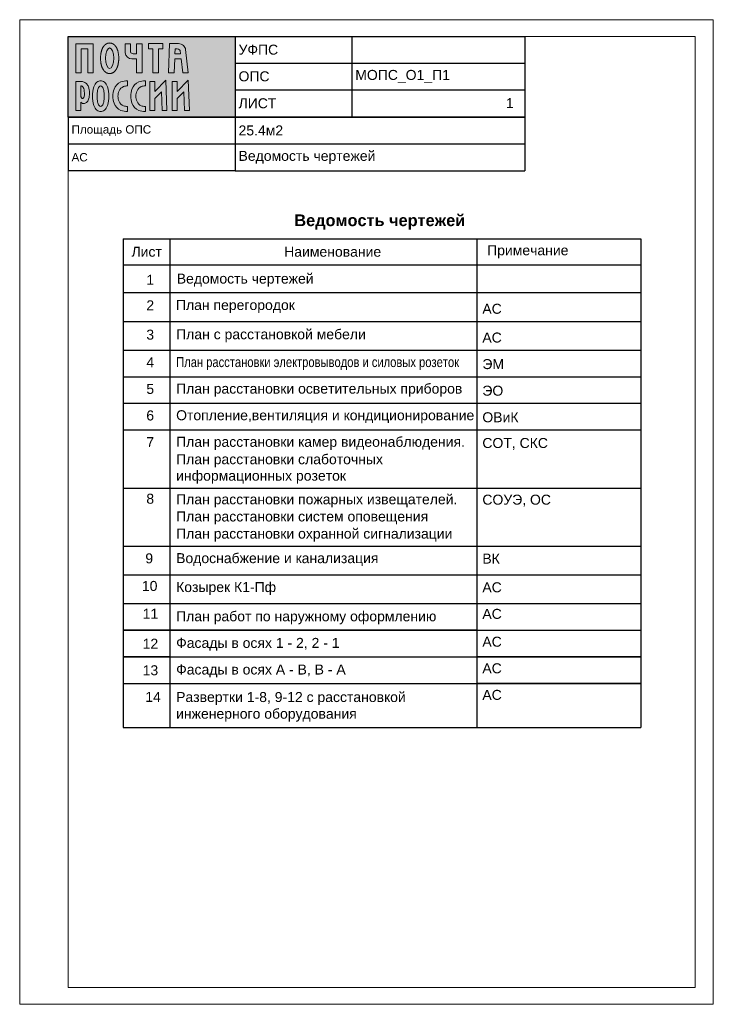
# Paper-space layout '01_Ведомость чертежей' of a CAD drawing. Header units: millimetres. Extents: x -2 to 207, y -5 to 291.
import ezdxf

# ---------------------------------------------------------------- set-up
doc = ezdxf.new("R2010")
doc.units = ezdxf.units.MM
doc.layers.get('Defpoints').update_dxf_attribs({"color": 30})
doc.layers.add('00_Оформление', color=7, linetype='Continuous')
doc.styles.add('AEP', font='arial.ttf')
doc.styles.get("Standard").update_dxf_attribs({"font": 'arial.ttf'})

# ---------------------------------------------------------------- blocks, each defined once
blk = doc.blocks.new('Логотип РОССИИ')
at = {"true_color": 0xffffff}
h = blk.add_hatch(color=7, dxfattribs=at)
h.dxf.hatch_style = 1
edge = h.paths.add_edge_path()
edge.add_spline(control_points=[(1.04, 1.74), (1.08, 1.7), (1.2, 1.6), (1.42, 1.5), (1.69, 1.48), (1.98, 1.51), (2.27, 1.7), (2.54, 2), (2.71, 2.48), (2.83, 3.01), (2.88, 3.58), (2.86, 4.17), (2.75, 4.72), (2.57, 5.19), (2.37, 5.54), (2.08, 5.82), (1.75, 6.01), (1.39, 6.11), (1.16, 6.12), (1.04, 6.12)], knot_values=[0, 0, 0, 0, 280.013258, 647.546835, 1006.12945, 1433.688498, 1883.351997, 2464.597252, 3157.759497, 4031.607782, 4816.066135, 5617.608148, 6589.292612, 7212.814858, 7773.360153, 8337.579041, 8922.756857, 9399.184301, 9930.673951, 9930.673951, 9930.673951, 9930.673951], degree=3, periodic=0)
edge.add_line((1.04, 6.12), (0, 6.12))
edge.add_line((0, 6.12), (0, 0))
edge.add_line((0, 0), (1.04, 0))
edge.add_line((1.04, 0), (1.04, 1.74))
edge = h.paths.add_edge_path(flags=16)
edge.add_spline(control_points=[(1.04, 5.2), (1.1, 5.19), (1.22, 5.19), (1.42, 5.07), (1.62, 4.8), (1.76, 4.33), (1.79, 3.78), (1.81, 3.28), (1.73, 2.93), (1.63, 2.7), (1.51, 2.58), (1.39, 2.52), (1.27, 2.57), (1.17, 2.7), (1.09, 2.89), (1.04, 3.12), (1.04, 3.29), (1.04, 3.36)], knot_values=[0, 0, 0, 0, 260.669706, 526.723962, 967.489, 1682.074348, 2623.159392, 3335.34165, 3819.243252, 4171.544208, 4404.512304, 4549.705845, 4705.045593, 4938.354364, 5227.468072, 5611.207627, 5943.791042, 5943.791042, 5943.791042, 5943.791042], degree=3, periodic=0)
edge.add_line((1.04, 3.36), (1.04, 5.2))
edge = h.paths.add_edge_path()
edge.add_spline(control_points=[(3.5, 3.03), (3.5, 2.36), (3.6, 1.3), (4.26, 0.05), (4.95, -0.19), (5.22, -0.19)], knot_values=[0, 0, 0, 0, 2896.665598, 4564.06095, 5759.766151, 5759.766151, 5759.766151, 5759.766151], degree=3, periodic=0)
edge.add_spline(control_points=[(5.22, -0.19), (5.5, -0.19), (6.18, 0.05), (6.85, 1.3), (6.94, 2.36), (6.94, 3.03)], knot_values=[0, 0, 0, 0, 1195.705201, 2863.100553, 5759.766151, 5759.766151, 5759.766151, 5759.766151], degree=3, periodic=0)
edge.add_spline(control_points=[(6.94, 3.03), (6.94, 3.71), (6.85, 4.77), (6.18, 6.01), (5.5, 6.26), (5.22, 6.26)], knot_values=[0, 0, 0, 0, 2896.665598, 4564.06095, 5759.766151, 5759.766151, 5759.766151, 5759.766151], degree=3, periodic=0)
edge.add_spline(control_points=[(5.22, 6.26), (4.95, 6.26), (4.26, 6.01), (3.6, 4.77), (3.5, 3.71), (3.5, 3.03)], knot_values=[0, 0, 0, 0, 1195.705201, 2863.100553, 5759.766151, 5759.766151, 5759.766151, 5759.766151], degree=3, periodic=0)
edge = h.paths.add_edge_path(flags=16)
edge.add_spline(control_points=[(4.49, 3.03), (4.49, 2.72), (4.5, 2.16), (4.65, 1.43), (4.96, 0.85), (5.22, 0.85)], knot_values=[0, 0, 0, 0, 1355.781218, 2331.982518, 3472.928893, 3472.928893, 3472.928893, 3472.928893], degree=3, periodic=0)
edge.add_spline(control_points=[(4.49, 3.03), (4.49, 3.35), (4.5, 3.91), (4.65, 4.64), (4.96, 5.22), (5.22, 5.22)], knot_values=[0, 0, 0, 0, 1355.781218, 2331.982518, 3472.928893, 3472.928893, 3472.928893, 3472.928893], degree=3, periodic=0)
edge.add_spline(control_points=[(5.22, 5.22), (5.49, 5.22), (5.8, 4.64), (5.94, 3.91), (5.96, 3.35), (5.96, 3.03)], knot_values=[0, 0, 0, 0, 1140.946375, 2117.147674, 3472.928893, 3472.928893, 3472.928893, 3472.928893], degree=3, periodic=0)
edge.add_spline(control_points=[(5.96, 3.03), (5.96, 2.72), (5.94, 2.16), (5.8, 1.43), (5.49, 0.85), (5.22, 0.85)], knot_values=[0, 0, 0, 0, 1355.781218, 2331.982518, 3472.928893, 3472.928893, 3472.928893, 3472.928893], degree=3, periodic=0)
edge = h.paths.add_edge_path()
edge.add_spline(control_points=[(7.8, 3.03), (7.8, 2.53), (7.91, 1.32), (9.17, -0.1), (10.38, -0.19), (10.85, -0.19)], knot_values=[0, 0, 0, 0, 2172.74382, 5162.414848, 7200.378944, 7200.378944, 7200.378944, 7200.378944], degree=3, periodic=0)
edge.add_line((10.85, -0.19), (10.85, 0.88))
edge.add_spline(control_points=[(10.85, 0.88), (10.57, 0.88), (9.84, 0.96), (8.99, 1.82), (8.87, 2.65), (8.87, 3.03)], knot_values=[0, 0, 0, 0, 1243.569788, 3044.57344, 4717.111772, 4717.111772, 4717.111772, 4717.111772], degree=3, periodic=0)
edge.add_spline(control_points=[(8.87, 3.03), (8.87, 3.42), (8.99, 4.25), (9.84, 5.11), (10.57, 5.19), (10.85, 5.19)], knot_values=[0, 0, 0, 0, 1672.538331, 3473.541984, 4717.111772, 4717.111772, 4717.111772, 4717.111772], degree=3, periodic=0)
edge.add_line((10.85, 5.19), (10.85, 6.26))
edge.add_spline(control_points=[(10.85, 6.26), (10.38, 6.26), (9.17, 6.17), (7.91, 4.75), (7.8, 3.54), (7.8, 3.03)], knot_values=[0, 0, 0, 0, 2037.964096, 5027.635125, 7200.378944, 7200.378944, 7200.378944, 7200.378944], degree=3, periodic=0)
edge = h.paths.add_edge_path()
edge.add_spline(control_points=[(11.58, 3.03), (11.58, 2.53), (11.69, 1.32), (12.95, -0.1), (14.16, -0.19), (14.63, -0.19)], knot_values=[0, 0, 0, 0, 2172.74382, 5162.414848, 7200.378944, 7200.378944, 7200.378944, 7200.378944], degree=3, periodic=0)
edge.add_line((14.63, -0.19), (14.63, 0.88))
edge.add_spline(control_points=[(14.63, 0.88), (14.34, 0.88), (13.62, 0.96), (12.76, 1.82), (12.65, 2.65), (12.65, 3.03)], knot_values=[0, 0, 0, 0, 1243.569788, 3044.57344, 4717.111772, 4717.111772, 4717.111772, 4717.111772], degree=3, periodic=0)
edge.add_spline(control_points=[(12.65, 3.03), (12.65, 3.42), (12.76, 4.25), (13.62, 5.11), (14.34, 5.19), (14.63, 5.19)], knot_values=[0, 0, 0, 0, 1672.538331, 3473.541984, 4717.111772, 4717.111772, 4717.111772, 4717.111772], degree=3, periodic=0)
edge.add_line((14.63, 5.19), (14.63, 6.26))
edge.add_spline(control_points=[(14.63, 6.26), (14.16, 6.26), (12.95, 6.17), (11.69, 4.75), (11.58, 3.54), (11.58, 3.03)], knot_values=[0, 0, 0, 0, 2037.964096, 5027.635125, 7200.378944, 7200.378944, 7200.378944, 7200.378944], degree=3, periodic=0)
h.paths.add_polyline_path([(15.58, 6.12), (15.58, 0), (16.63, 0), (16.63, 2.56), (18, 3.96), (18.14, 0), (19.18, 0), (18.95, 6.42), (16.63, 4.04), (16.63, 6.12)])
h.paths.add_polyline_path([(20.31, 0), (21.35, 0), (21.35, 2.56), (22.72, 3.96), (22.86, 0), (23.9, 0), (23.67, 6.42), (21.35, 4.04), (21.35, 6.12), (20.31, 6.12)])
at = {"layer": 'Defpoints', "lineweight": 0}
for points in [[(10.85, 5.19), (10.85, 6.26)], [(14.63, 5.19), (14.63, 6.26)], [(1.04, 6.12), (0, 6.12)], [(0, 6.12), (0, 0)], [(1.04, 5.2), (1.04, 3.36)], [(0, 0), (1.04, 0)], [(1.04, 0), (1.04, 1.74)], [(10.85, -0.19), (10.85, 0.88)], [(14.63, -0.19), (14.63, 0.88)]]:
    blk.add_lwpolyline(points, dxfattribs=at)
for points in [[(15.58, 6.12), (15.58, 0), (16.63, 0), (16.63, 2.56), (18, 3.96), (18.14, 0), (19.18, 0), (18.95, 6.42), (16.63, 4.04), (16.63, 6.12), (15.58, 6.12)], [(20.31, 6.12), (20.31, 0), (21.35, 0), (21.35, 2.56), (22.72, 3.96), (22.86, 0), (23.9, 0), (23.67, 6.42), (21.35, 4.04), (21.35, 6.12), (20.31, 6.12)]]:
    blk.add_lwpolyline(points, close=True, dxfattribs=at)
for points, knots in [([(5.22, 6.26), (4.95, 6.26), (4.26, 6.01), (3.6, 4.77), (3.5, 3.71), (3.5, 3.03)], [0, 0, 0, 0, 1195.705201, 2863.100553, 5759.766151, 5759.766151, 5759.766151, 5759.766151]), ([(6.94, 3.03), (6.94, 3.71), (6.85, 4.77), (6.18, 6.01), (5.5, 6.26), (5.22, 6.26)], [0, 0, 0, 0, 2896.665598, 4564.06095, 5759.766151, 5759.766151, 5759.766151, 5759.766151]), ([(10.85, 6.26), (10.38, 6.26), (9.17, 6.17), (7.91, 4.75), (7.8, 3.54), (7.8, 3.03)], [0, 0, 0, 0, 2037.964096, 5027.635125, 7200.378944, 7200.378944, 7200.378944, 7200.378944]), ([(14.63, 6.26), (14.16, 6.26), (12.95, 6.17), (11.69, 4.75), (11.58, 3.54), (11.58, 3.03)], [0, 0, 0, 0, 2037.964096, 5027.635125, 7200.378944, 7200.378944, 7200.378944, 7200.378944]), ([(1.04, 1.74), (1.08, 1.7), (1.2, 1.6), (1.42, 1.5), (1.69, 1.48), (1.98, 1.51), (2.27, 1.7), (2.54, 2), (2.71, 2.48), (2.83, 3.01), (2.88, 3.58), (2.86, 4.17), (2.75, 4.72), (2.57, 5.19), (2.37, 5.54), (2.08, 5.82), (1.75, 6.01), (1.39, 6.11), (1.16, 6.12), (1.04, 6.12)], [0, 0, 0, 0, 280.013258, 647.546835, 1006.12945, 1433.688498, 1883.351997, 2464.597252, 3157.759497, 4031.607782, 4816.066135, 5617.608148, 6589.292612, 7212.814858, 7773.360153, 8337.579041, 8922.756857, 9399.184301, 9930.673951, 9930.673951, 9930.673951, 9930.673951]), ([(1.04, 3.36), (1.04, 3.29), (1.04, 3.12), (1.09, 2.89), (1.17, 2.7), (1.27, 2.57), (1.39, 2.52), (1.51, 2.58), (1.63, 2.7), (1.73, 2.93), (1.81, 3.28), (1.79, 3.78), (1.76, 4.33), (1.62, 4.8), (1.42, 5.07), (1.22, 5.19), (1.1, 5.19), (1.04, 5.2)], [0, 0, 0, 0, 332.583415, 716.32297, 1005.436678, 1238.745449, 1394.085197, 1539.278738, 1772.246834, 2124.54779, 2608.449392, 3320.63165, 4261.716694, 4976.302042, 5417.06708, 5683.121336, 5943.791042, 5943.791042, 5943.791042, 5943.791042]), ([(4.49, 3.03), (4.49, 3.35), (4.5, 3.91), (4.65, 4.64), (4.96, 5.22), (5.22, 5.22)], [0, 0, 0, 0, 1355.781218, 2331.982518, 3472.928893, 3472.928893, 3472.928893, 3472.928893]), ([(5.22, 5.22), (5.49, 5.22), (5.8, 4.64), (5.94, 3.91), (5.96, 3.35), (5.96, 3.03)], [0, 0, 0, 0, 1140.946375, 2117.147674, 3472.928893, 3472.928893, 3472.928893, 3472.928893]), ([(8.87, 3.03), (8.87, 3.42), (8.99, 4.25), (9.84, 5.11), (10.57, 5.19), (10.85, 5.19)], [0, 0, 0, 0, 1672.538331, 3473.541984, 4717.111772, 4717.111772, 4717.111772, 4717.111772]), ([(12.65, 3.03), (12.65, 3.42), (12.76, 4.25), (13.62, 5.11), (14.34, 5.19), (14.63, 5.19)], [0, 0, 0, 0, 1672.538331, 3473.541984, 4717.111772, 4717.111772, 4717.111772, 4717.111772]), ([(3.5, 3.03), (3.5, 2.36), (3.6, 1.3), (4.26, 0.05), (4.95, -0.19), (5.22, -0.19)], [0, 0, 0, 0, 2896.665598, 4564.06095, 5759.766151, 5759.766151, 5759.766151, 5759.766151]), ([(5.22, 0.85), (4.96, 0.85), (4.65, 1.43), (4.5, 2.16), (4.49, 2.72), (4.49, 3.03)], [0, 0, 0, 0, 1140.946375, 2117.147674, 3472.928893, 3472.928893, 3472.928893, 3472.928893]), ([(5.22, -0.19), (5.5, -0.19), (6.18, 0.05), (6.85, 1.3), (6.94, 2.36), (6.94, 3.03)], [0, 0, 0, 0, 1195.705201, 2863.100553, 5759.766151, 5759.766151, 5759.766151, 5759.766151]), ([(5.96, 3.03), (5.96, 2.72), (5.94, 2.16), (5.8, 1.43), (5.49, 0.85), (5.22, 0.85)], [0, 0, 0, 0, 1355.781218, 2331.982518, 3472.928893, 3472.928893, 3472.928893, 3472.928893]), ([(7.8, 3.03), (7.8, 2.53), (7.91, 1.32), (9.17, -0.1), (10.38, -0.19), (10.85, -0.19)], [0, 0, 0, 0, 2172.74382, 5162.414848, 7200.378944, 7200.378944, 7200.378944, 7200.378944]), ([(10.85, 0.88), (10.57, 0.88), (9.84, 0.96), (8.99, 1.82), (8.87, 2.65), (8.87, 3.03)], [0, 0, 0, 0, 1243.569788, 3044.57344, 4717.111772, 4717.111772, 4717.111772, 4717.111772]), ([(11.58, 3.03), (11.58, 2.53), (11.69, 1.32), (12.95, -0.1), (14.16, -0.19), (14.63, -0.19)], [0, 0, 0, 0, 2172.74382, 5162.414848, 7200.378944, 7200.378944, 7200.378944, 7200.378944]), ([(14.63, 0.88), (14.34, 0.88), (13.62, 0.96), (12.76, 1.82), (12.65, 2.65), (12.65, 3.03)], [0, 0, 0, 0, 1243.569788, 3044.57344, 4717.111772, 4717.111772, 4717.111772, 4717.111772])]:
    blk.add_open_spline(points, degree=3, knots=knots, dxfattribs=at)
blk = doc.blocks.new('Логотип ПОЧТА')
at = {"true_color": 0xffffff}
h = blk.add_hatch(color=7, dxfattribs=at)
h.dxf.hatch_style = 1
h.paths.add_polyline_path([(3.62, 6.16), (0, 6.16), (0, 0), (1.11, 0), (1.11, 5.09), (2.51, 5.09), (2.51, 0), (3.62, 0)])
edge = h.paths.add_edge_path()
edge.add_spline(control_points=[(7.11, 6.31), (7.08, 6.31), (7.05, 6.3), (7, 6.3), (6.97, 6.3), (6.91, 6.29), (6.88, 6.29), (6.82, 6.28), (6.8, 6.27), (6.74, 6.26), (6.71, 6.25), (6.66, 6.23), (6.63, 6.22), (6.58, 6.2), (6.56, 6.19), (6.51, 6.17), (6.48, 6.16), (6.44, 6.13), (6.41, 6.12), (6.37, 6.1), (6.35, 6.08), (6.31, 6.06), (6.29, 6.04), (6.25, 6.01), (6.23, 6), (6.19, 5.97), (6.17, 5.95), (6.14, 5.92), (6.12, 5.91), (6.08, 5.87), (6.05, 5.85), (6.01, 5.8), (5.99, 5.78), (5.95, 5.74), (5.93, 5.71), (5.89, 5.67), (5.87, 5.64), (5.84, 5.59), (5.82, 5.57), (5.79, 5.52), (5.77, 5.5), (5.74, 5.45), (5.73, 5.42), (5.7, 5.38), (5.68, 5.35), (5.65, 5.29), (5.63, 5.25), (5.6, 5.18), (5.58, 5.14), (5.55, 5.07), (5.53, 5.03), (5.5, 4.96), (5.49, 4.92), (5.46, 4.84), (5.45, 4.81), (5.42, 4.73), (5.41, 4.69), (5.39, 4.61), (5.38, 4.57), (5.35, 4.47), (5.34, 4.41), (5.31, 4.3), (5.3, 4.24), (5.28, 4.12), (5.27, 4.06), (5.25, 3.93), (5.24, 3.87), (5.23, 3.75), (5.22, 3.69), (5.21, 3.53), (5.2, 3.43), (5.2, 3.24), (5.19, 3.15), (5.2, 2.95), (5.2, 2.86), (5.21, 2.66), (5.22, 2.57), (5.23, 2.4), (5.24, 2.32), (5.26, 2.17), (5.27, 2.09), (5.3, 1.94), (5.32, 1.87), (5.35, 1.74), (5.36, 1.68), (5.39, 1.57), (5.4, 1.51), (5.44, 1.4), (5.46, 1.35), (5.49, 1.25), (5.51, 1.21), (5.54, 1.12), (5.56, 1.08), (5.6, 1), (5.62, 0.95), (5.66, 0.88), (5.67, 0.84), (5.71, 0.78), (5.73, 0.74), (5.77, 0.67), (5.8, 0.64), (5.84, 0.57), (5.87, 0.54), (5.91, 0.48), (5.93, 0.46), (5.98, 0.41), (6, 0.38), (6.05, 0.33), (6.07, 0.31), (6.13, 0.26), (6.15, 0.24), (6.2, 0.19), (6.23, 0.17), (6.28, 0.14), (6.3, 0.12), (6.36, 0.09), (6.38, 0.07), (6.44, 0.04), (6.47, 0.02), (6.53, 0), (6.56, -0.02), (6.62, -0.04), (6.65, -0.05), (6.7, -0.07), (6.73, -0.08), (6.79, -0.09), (6.82, -0.1), (6.87, -0.11), (6.9, -0.11), (6.96, -0.12), (7, -0.13), (7.06, -0.13), (7.09, -0.13), (7.15, -0.13), (7.18, -0.13), (7.24, -0.12), (7.27, -0.12), (7.33, -0.11), (7.36, -0.11), (7.42, -0.1), (7.45, -0.09), (7.51, -0.07), (7.53, -0.07), (7.59, -0.05), (7.62, -0.04), (7.67, -0.02), (7.69, 0), (7.74, 0.02), (7.77, 0.03), (7.82, 0.06), (7.84, 0.07), (7.89, 0.1), (7.91, 0.11), (7.95, 0.14), (7.97, 0.16), (8.01, 0.19), (8.03, 0.2), (8.07, 0.23), (8.09, 0.25), (8.12, 0.28), (8.14, 0.3), (8.17, 0.33), (8.19, 0.35), (8.23, 0.39), (8.25, 0.41), (8.29, 0.46), (8.32, 0.49), (8.35, 0.54), (8.37, 0.56), (8.41, 0.61), (8.43, 0.64), (8.46, 0.69), (8.48, 0.72), (8.51, 0.77), (8.52, 0.79), (8.55, 0.85), (8.57, 0.87), (8.59, 0.93), (8.61, 0.96), (8.64, 1.02), (8.66, 1.06), (8.69, 1.14), (8.71, 1.18), (8.74, 1.26), (8.75, 1.3), (8.78, 1.38), (8.79, 1.43), (8.82, 1.51), (8.83, 1.55), (8.85, 1.64), (8.87, 1.68), (8.89, 1.77), (8.9, 1.81), (8.92, 1.92), (8.93, 1.98), (8.95, 2.12), (8.96, 2.18), (8.98, 2.31), (8.99, 2.38), (9, 2.52), (9.01, 2.58), (9.02, 2.72), (9.02, 2.79), (9.03, 3), (9.03, 3.14), (9.02, 3.37), (9.02, 3.46), (9.01, 3.65), (9, 3.74), (8.98, 3.91), (8.97, 3.98), (8.94, 4.12), (8.93, 4.19), (8.9, 4.34), (8.89, 4.4), (8.86, 4.53), (8.84, 4.58), (8.81, 4.69), (8.8, 4.74), (8.76, 4.85), (8.74, 4.9), (8.71, 4.99), (8.69, 5.03), (8.66, 5.12), (8.64, 5.16), (8.6, 5.24), (8.58, 5.28), (8.54, 5.36), (8.51, 5.4), (8.47, 5.47), (8.45, 5.5), (8.41, 5.56), (8.39, 5.59), (8.35, 5.65), (8.32, 5.68), (8.28, 5.74), (8.25, 5.77), (8.2, 5.82), (8.18, 5.84), (8.13, 5.89), (8.11, 5.91), (8.06, 5.95), (8.03, 5.97), (7.98, 6.01), (7.95, 6.03), (7.9, 6.07), (7.87, 6.09), (7.82, 6.12), (7.79, 6.13), (7.74, 6.16), (7.71, 6.17), (7.66, 6.2), (7.63, 6.21), (7.57, 6.23), (7.53, 6.24), (7.47, 6.26), (7.44, 6.27), (7.37, 6.28), (7.34, 6.29), (7.27, 6.3), (7.24, 6.3), (7.17, 6.3), (7.14, 6.31), (7.11, 6.31)], knot_values=[0, 0, 0, 0, 0.025247, 0.025247, 0.050494, 0.050494, 0.07574, 0.07574, 0.100987, 0.100987, 0.126234, 0.126234, 0.151481, 0.151481, 0.176727, 0.176727, 0.201974, 0.201974, 0.227221, 0.227221, 0.252468, 0.252468, 0.277715, 0.277715, 0.302961, 0.302961, 0.328208, 0.328208, 0.353455, 0.353455, 0.389167, 0.389167, 0.42488, 0.42488, 0.460593, 0.460593, 0.496305, 0.496305, 0.532018, 0.532018, 0.56773, 0.56773, 0.603443, 0.603443, 0.639155, 0.639155, 0.690174, 0.690174, 0.741194, 0.741194, 0.792213, 0.792213, 0.843232, 0.843232, 0.894251, 0.894251, 0.94527, 0.94527, 0.996289, 0.996289, 1.069483, 1.069483, 1.142678, 1.142678, 1.215873, 1.215873, 1.289068, 1.289068, 1.362262, 1.362262, 1.474075, 1.474075, 1.585887, 1.585887, 1.697699, 1.697699, 1.809511, 1.809511, 1.900794, 1.900794, 1.992076, 1.992076, 2.083359, 2.083359, 2.154435, 2.154435, 2.225512, 2.225512, 2.296589, 2.296589, 2.355204, 2.355204, 2.41382, 2.41382, 2.472436, 2.472436, 2.521678, 2.521678, 2.570921, 2.570921, 2.620163, 2.620163, 2.669405, 2.669405, 2.70876, 2.70876, 2.748116, 2.748116, 2.787471, 2.787471, 2.826826, 2.826826, 2.858424, 2.858424, 2.890023, 2.890023, 2.921621, 2.921621, 2.953219, 2.953219, 2.984818, 2.984818, 3.011198, 3.011198, 3.037579, 3.037579, 3.06396, 3.06396, 3.09034, 3.09034, 3.116721, 3.116721, 3.143101, 3.143101, 3.169482, 3.169482, 3.195862, 3.195862, 3.222243, 3.222243, 3.248624, 3.248624, 3.275004, 3.275004, 3.301385, 3.301385, 3.327765, 3.327765, 3.354146, 3.354146, 3.380527, 3.380527, 3.406907, 3.406907, 3.433288, 3.433288, 3.459668, 3.459668, 3.486049, 3.486049, 3.512429, 3.512429, 3.53881, 3.53881, 3.576879, 3.576879, 3.614948, 3.614948, 3.653016, 3.653016, 3.691085, 3.691085, 3.729154, 3.729154, 3.767223, 3.767223, 3.805292, 3.805292, 3.84336, 3.84336, 3.897927, 3.897927, 3.952493, 3.952493, 4.007059, 4.007059, 4.061626, 4.061626, 4.116192, 4.116192, 4.170759, 4.170759, 4.225325, 4.225325, 4.304922, 4.304922, 4.384519, 4.384519, 4.464116, 4.464116, 4.543713, 4.543713, 4.62331, 4.62331, 4.784815, 4.784815, 4.894186, 4.894186, 5.003558, 5.003558, 5.090181, 5.090181, 5.176805, 5.176805, 5.263428, 5.263428, 5.332175, 5.332175, 5.400922, 5.400922, 5.469669, 5.469669, 5.526543, 5.526543, 5.583417, 5.583417, 5.640291, 5.640291, 5.697165, 5.697165, 5.742144, 5.742144, 5.787123, 5.787123, 5.832102, 5.832102, 5.877081, 5.877081, 5.913117, 5.913117, 5.949153, 5.949153, 5.985189, 5.985189, 6.021225, 6.021225, 6.050606, 6.050606, 6.079987, 6.079987, 6.109368, 6.109368, 6.138749, 6.138749, 6.16813, 6.16813, 6.197512, 6.197512, 6.226893, 6.226893, 6.256274, 6.256274, 6.283185, 6.283185, 6.283185, 6.283185], degree=3, periodic=0)
edge = h.paths.add_edge_path(flags=16)
edge.add_ellipse((7.11, 3.09), major_axis=(0, 2.17), ratio=0.400376, start_angle=0, end_angle=360)
edge = h.paths.add_edge_path()
edge.add_spline(control_points=[(10.38, 4.21), (10.38, 3.58), (11.17, 2.95), (11.8, 2.95)], knot_values=[0, 0, 0, 0, 2723.022302, 2723.022302, 2723.022302, 2723.022302], degree=3, periodic=0)
edge.add_line((11.8, 2.95), (12.79, 2.95))
edge.add_line((12.79, 2.95), (12.79, 0))
edge.add_line((12.79, 0), (13.94, 0))
edge.add_line((13.94, 0), (13.94, 6.16))
edge.add_line((13.94, 6.16), (12.79, 6.16))
edge.add_line((12.79, 6.16), (12.79, 4.03))
edge.add_line((12.79, 4.03), (11.76, 4.03))
edge.add_spline(control_points=[(12.04, 4.03), (11.82, 4.03), (11.49, 4.2), (11.49, 4.43)], knot_values=[0, 0, 0, 0, 982.920881, 982.920881, 982.920881, 982.920881], degree=3, periodic=0)
edge.add_line((11.49, 4.43), (11.49, 6.16))
edge.add_line((11.49, 6.16), (10.38, 6.16))
edge.add_line((10.38, 6.16), (10.38, 4.21))
h.paths.add_polyline_path([(16.22, 0), (17.37, 0), (17.37, 5.1), (18.31, 5.1), (18.31, 6.17), (15.28, 6.17), (15.28, 5.1), (16.22, 5.1)])
edge = h.paths.add_edge_path()
edge.add_line((20.81, 3), (22.15, 3))
edge.add_line((22.15, 3), (22.5, -0.01))
edge.add_line((22.5, -0.01), (23.67, -0.01))
edge.add_line((23.67, -0.01), (23.1, 4.93))
edge.add_spline(control_points=[(23.1, 4.93), (23.07, 5.24), (22.72, 5.92), (21.99, 6.17), (21.61, 6.17)], knot_values=[0, 0, 0, 0, 1351.591038, 3001.244562, 3001.244562, 3001.244562, 3001.244562], degree=3, periodic=0)
edge.add_line((21.61, 6.17), (19.74, 6.17))
edge.add_line((19.74, 6.17), (19.54, 0))
edge.add_line((19.54, 0), (20.71, 0))
edge.add_line((20.71, 0), (20.81, 3))
edge = h.paths.add_edge_path(flags=16)
edge.add_line((20.84, 4.04), (20.88, 5.1))
edge.add_line((20.88, 5.1), (21.69, 5.1))
edge.add_spline(control_points=[(21.33, 5.1), (21.51, 5.1), (22.02, 4.88), (22, 4.33), (22.03, 4.04)], knot_values=[0, 0, 0, 0, 791.759475, 2023.85491, 2023.85491, 2023.85491, 2023.85491], degree=3, periodic=0)
edge.add_line((22.03, 4.04), (20.84, 4.04))
at = {"layer": 'Defpoints', "lineweight": 0}
for points in [[(3.62, 6.16), (0, 6.16), (0, 0), (1.11, 0), (1.11, 5.09), (2.51, 5.09), (2.51, 0), (3.62, 0), (3.62, 6.16)], [(18.31, 6.17), (15.28, 6.17), (15.28, 5.1), (16.22, 5.1), (16.22, 0), (17.37, 0), (17.37, 5.1), (18.31, 5.1), (18.31, 6.17)]]:
    blk.add_lwpolyline(points, close=True, dxfattribs=at)
for points in [[(11.49, 6.16), (10.38, 6.16)], [(10.38, 6.16), (10.38, 4.21)], [(11.49, 4.43), (11.49, 6.16)], [(13.94, 6.16), (12.79, 6.16)], [(12.79, 6.16), (12.79, 4.03)], [(13.94, 0), (13.94, 6.16)], [(19.74, 6.17), (19.54, 0)], [(21.61, 6.17), (19.74, 6.17)], [(20.84, 4.04), (20.88, 5.1)], [(20.88, 5.1), (21.33, 5.1)], [(23.67, -0.01), (23.1, 4.93)], [(11.8, 2.95), (12.79, 2.95)], [(12.79, 4.03), (12.04, 4.03)], [(12.79, 2.95), (12.79, 0)], [(20.71, 0), (20.81, 3)], [(20.81, 3), (22.15, 3)], [(22.03, 4.04), (20.84, 4.04)], [(22.15, 3), (22.5, -0.01)], [(12.79, 0), (13.94, 0)], [(19.54, 0), (20.71, 0)], [(22.5, -0.01), (23.67, -0.01)]]:
    blk.add_lwpolyline(points, dxfattribs=at)
blk.add_ellipse((7.11, 3.09), major_axis=(0, 2.17), ratio=0.400376, dxfattribs=at)
for points, knots in [([(7.11, 6.31), (7.08, 6.31), (7.05, 6.3), (7, 6.3), (6.97, 6.3), (6.91, 6.29), (6.88, 6.29), (6.82, 6.28), (6.8, 6.27), (6.74, 6.26), (6.71, 6.25), (6.66, 6.23), (6.63, 6.22), (6.58, 6.2), (6.56, 6.19), (6.51, 6.17), (6.48, 6.16), (6.44, 6.13), (6.41, 6.12), (6.37, 6.1), (6.35, 6.08), (6.31, 6.06), (6.29, 6.04), (6.25, 6.01), (6.23, 6), (6.19, 5.97), (6.17, 5.95), (6.14, 5.92), (6.12, 5.91), (6.08, 5.87), (6.05, 5.85), (6.01, 5.8), (5.99, 5.78), (5.95, 5.74), (5.93, 5.71), (5.89, 5.67), (5.87, 5.64), (5.84, 5.59), (5.82, 5.57), (5.79, 5.52), (5.77, 5.5), (5.74, 5.45), (5.73, 5.42), (5.7, 5.38), (5.68, 5.35), (5.65, 5.29), (5.63, 5.25), (5.6, 5.18), (5.58, 5.14), (5.55, 5.07), (5.53, 5.03), (5.5, 4.96), (5.49, 4.92), (5.46, 4.84), (5.45, 4.81), (5.42, 4.73), (5.41, 4.69), (5.39, 4.61), (5.38, 4.57), (5.35, 4.47), (5.34, 4.41), (5.31, 4.3), (5.3, 4.24), (5.28, 4.12), (5.27, 4.06), (5.25, 3.93), (5.24, 3.87), (5.23, 3.75), (5.22, 3.69), (5.21, 3.53), (5.2, 3.43), (5.2, 3.24), (5.19, 3.15), (5.2, 2.95), (5.2, 2.86), (5.21, 2.66), (5.22, 2.57), (5.23, 2.4), (5.24, 2.32), (5.26, 2.17), (5.27, 2.09), (5.3, 1.94), (5.32, 1.87), (5.35, 1.74), (5.36, 1.68), (5.39, 1.57), (5.4, 1.51), (5.44, 1.4), (5.46, 1.35), (5.49, 1.25), (5.51, 1.21), (5.54, 1.12), (5.56, 1.08), (5.6, 1), (5.62, 0.95), (5.66, 0.88), (5.67, 0.84), (5.71, 0.78), (5.73, 0.74), (5.77, 0.67), (5.8, 0.64), (5.84, 0.57), (5.87, 0.54), (5.91, 0.48), (5.93, 0.46), (5.98, 0.41), (6, 0.38), (6.05, 0.33), (6.07, 0.31), (6.13, 0.26), (6.15, 0.24), (6.2, 0.19), (6.23, 0.17), (6.28, 0.14), (6.3, 0.12), (6.36, 0.09), (6.38, 0.07), (6.44, 0.04), (6.47, 0.02), (6.53, 0), (6.56, -0.02), (6.62, -0.04), (6.65, -0.05), (6.7, -0.07), (6.73, -0.08), (6.79, -0.09), (6.82, -0.1), (6.87, -0.11), (6.9, -0.11), (6.96, -0.12), (7, -0.13), (7.06, -0.13), (7.09, -0.13), (7.15, -0.13), (7.18, -0.13), (7.24, -0.12), (7.27, -0.12), (7.33, -0.11), (7.36, -0.11), (7.42, -0.1), (7.45, -0.09), (7.51, -0.07), (7.53, -0.07), (7.59, -0.05), (7.62, -0.04), (7.67, -0.02), (7.69, 0), (7.74, 0.02), (7.77, 0.03), (7.82, 0.06), (7.84, 0.07), (7.89, 0.1), (7.91, 0.11), (7.95, 0.14), (7.97, 0.16), (8.01, 0.19), (8.03, 0.2), (8.07, 0.23), (8.09, 0.25), (8.12, 0.28), (8.14, 0.3), (8.17, 0.33), (8.19, 0.35), (8.23, 0.39), (8.25, 0.41), (8.29, 0.46), (8.32, 0.49), (8.35, 0.54), (8.37, 0.56), (8.41, 0.61), (8.43, 0.64), (8.46, 0.69), (8.48, 0.72), (8.51, 0.77), (8.52, 0.79), (8.55, 0.85), (8.57, 0.87), (8.59, 0.93), (8.61, 0.96), (8.64, 1.02), (8.66, 1.06), (8.69, 1.14), (8.71, 1.18), (8.74, 1.26), (8.75, 1.3), (8.78, 1.38), (8.79, 1.43), (8.82, 1.51), (8.83, 1.55), (8.85, 1.64), (8.87, 1.68), (8.89, 1.77), (8.9, 1.81), (8.92, 1.92), (8.93, 1.98), (8.95, 2.12), (8.96, 2.18), (8.98, 2.31), (8.99, 2.38), (9, 2.52), (9.01, 2.58), (9.02, 2.72), (9.02, 2.79), (9.03, 3), (9.03, 3.14), (9.02, 3.37), (9.02, 3.46), (9.01, 3.65), (9, 3.74), (8.98, 3.91), (8.97, 3.98), (8.94, 4.12), (8.93, 4.19), (8.9, 4.34), (8.89, 4.4), (8.86, 4.53), (8.84, 4.58), (8.81, 4.69), (8.8, 4.74), (8.76, 4.85), (8.74, 4.9), (8.71, 4.99), (8.69, 5.03), (8.66, 5.12), (8.64, 5.16), (8.6, 5.24), (8.58, 5.28), (8.54, 5.36), (8.51, 5.4), (8.47, 5.47), (8.45, 5.5), (8.41, 5.56), (8.39, 5.59), (8.35, 5.65), (8.32, 5.68), (8.28, 5.74), (8.25, 5.77), (8.2, 5.82), (8.18, 5.84), (8.13, 5.89), (8.11, 5.91), (8.06, 5.95), (8.03, 5.97), (7.98, 6.01), (7.95, 6.03), (7.9, 6.07), (7.87, 6.09), (7.82, 6.12), (7.79, 6.13), (7.74, 6.16), (7.71, 6.17), (7.66, 6.2), (7.63, 6.21), (7.57, 6.23), (7.53, 6.24), (7.47, 6.26), (7.44, 6.27), (7.37, 6.28), (7.34, 6.29), (7.27, 6.3), (7.24, 6.3), (7.17, 6.3), (7.14, 6.31), (7.11, 6.31)], [0, 0, 0, 0, 0.025247, 0.025247, 0.050494, 0.050494, 0.07574, 0.07574, 0.100987, 0.100987, 0.126234, 0.126234, 0.151481, 0.151481, 0.176727, 0.176727, 0.201974, 0.201974, 0.227221, 0.227221, 0.252468, 0.252468, 0.277715, 0.277715, 0.302961, 0.302961, 0.328208, 0.328208, 0.353455, 0.353455, 0.389167, 0.389167, 0.42488, 0.42488, 0.460593, 0.460593, 0.496305, 0.496305, 0.532018, 0.532018, 0.56773, 0.56773, 0.603443, 0.603443, 0.639155, 0.639155, 0.690174, 0.690174, 0.741194, 0.741194, 0.792213, 0.792213, 0.843232, 0.843232, 0.894251, 0.894251, 0.94527, 0.94527, 0.996289, 0.996289, 1.069483, 1.069483, 1.142678, 1.142678, 1.215873, 1.215873, 1.289068, 1.289068, 1.362262, 1.362262, 1.474075, 1.474075, 1.585887, 1.585887, 1.697699, 1.697699, 1.809511, 1.809511, 1.900794, 1.900794, 1.992076, 1.992076, 2.083359, 2.083359, 2.154435, 2.154435, 2.225512, 2.225512, 2.296589, 2.296589, 2.355204, 2.355204, 2.41382, 2.41382, 2.472436, 2.472436, 2.521678, 2.521678, 2.570921, 2.570921, 2.620163, 2.620163, 2.669405, 2.669405, 2.70876, 2.70876, 2.748116, 2.748116, 2.787471, 2.787471, 2.826826, 2.826826, 2.858424, 2.858424, 2.890023, 2.890023, 2.921621, 2.921621, 2.953219, 2.953219, 2.984818, 2.984818, 3.011198, 3.011198, 3.037579, 3.037579, 3.06396, 3.06396, 3.09034, 3.09034, 3.116721, 3.116721, 3.143101, 3.143101, 3.169482, 3.169482, 3.195862, 3.195862, 3.222243, 3.222243, 3.248624, 3.248624, 3.275004, 3.275004, 3.301385, 3.301385, 3.327765, 3.327765, 3.354146, 3.354146, 3.380527, 3.380527, 3.406907, 3.406907, 3.433288, 3.433288, 3.459668, 3.459668, 3.486049, 3.486049, 3.512429, 3.512429, 3.53881, 3.53881, 3.576879, 3.576879, 3.614948, 3.614948, 3.653016, 3.653016, 3.691085, 3.691085, 3.729154, 3.729154, 3.767223, 3.767223, 3.805292, 3.805292, 3.84336, 3.84336, 3.897927, 3.897927, 3.952493, 3.952493, 4.007059, 4.007059, 4.061626, 4.061626, 4.116192, 4.116192, 4.170759, 4.170759, 4.225325, 4.225325, 4.304922, 4.304922, 4.384519, 4.384519, 4.464116, 4.464116, 4.543713, 4.543713, 4.62331, 4.62331, 4.784815, 4.784815, 4.894186, 4.894186, 5.003558, 5.003558, 5.090181, 5.090181, 5.176805, 5.176805, 5.263428, 5.263428, 5.332175, 5.332175, 5.400922, 5.400922, 5.469669, 5.469669, 5.526543, 5.526543, 5.583417, 5.583417, 5.640291, 5.640291, 5.697165, 5.697165, 5.742144, 5.742144, 5.787123, 5.787123, 5.832102, 5.832102, 5.877081, 5.877081, 5.913117, 5.913117, 5.949153, 5.949153, 5.985189, 5.985189, 6.021225, 6.021225, 6.050606, 6.050606, 6.079987, 6.079987, 6.109368, 6.109368, 6.138749, 6.138749, 6.16813, 6.16813, 6.197512, 6.197512, 6.226893, 6.226893, 6.256274, 6.256274, 6.283185, 6.283185, 6.283185, 6.283185]), ([(21.33, 5.1), (21.51, 5.1), (22.02, 4.88), (22, 4.33), (22.03, 4.04)], [0, 0, 0, 0, 791.759475, 2023.85491, 2023.85491, 2023.85491, 2023.85491]), ([(23.1, 4.93), (23.07, 5.24), (22.72, 5.92), (21.99, 6.17), (21.61, 6.17)], [0, 0, 0, 0, 1351.591038, 3001.244562, 3001.244562, 3001.244562, 3001.244562])]:
    blk.add_open_spline(points, degree=3, knots=knots, dxfattribs=at)
for points in [[(10.38, 4.21), (10.38, 3.58), (11.17, 2.95), (11.8, 2.95)], [(12.04, 4.03), (11.82, 4.03), (11.49, 4.2), (11.49, 4.43)]]:
    blk.add_open_spline(points, degree=3, dxfattribs=at)
blk = doc.blocks.new('Герб + логотип')
at = {"lineweight": 0}
h = blk.add_hatch(color=146, dxfattribs=at)
h.dxf.hatch_style = 1
h.paths.add_polyline_path([(2.93, -2.93), (36.32, -2.93), (36.32, -19.11), (2.93, -19.11)])
blk.add_lwpolyline([(2.93, -2.93), (36.32, -2.93), (36.32, -19.11), (2.93, -19.11)], close=True)
at = {"layer": 'Defpoints', "lineweight": 0}
blk.add_line((19.11, -19.11), (2.93, -19.11), dxfattribs=at)
at = {"xscale": 0.949409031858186, "yscale": 0.949409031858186, "zscale": 0.949409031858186}
for name, p in [('Логотип ПОЧТА', (4.46, -10.24)), ('Логотип РОССИИ', (4.46, -17.77))]:
    blk.add_blockref(name, p, dxfattribs=at)
blk = doc.blocks.new('*T709')
at = {"color": 0, "linetype": 'ByBlock', "lineweight": -2, "transparency": 16777216}
for p, q in [((0, 0), (50.09, 0)), ((0, 0), (0, -16)), ((50.09, 0), (50.09, -16)), ((0, -8), (50.09, -8)), ((0, -16), (50.09, -16))]:
    blk.add_line(p, q, dxfattribs=at)
at = {"color": 0, "lineweight": 13, "transparency": 16777216, "char_height": 2.5, "width": 48.0922, "attachment_point": 4, "style": 'AEP'}
for s, insert in [('Площадь ОПС ', (1, -4)), ('АС', (1, -12))]:
    blk.add_mtext(s, dxfattribs=dict(at, insert=insert))
blk = doc.blocks.new('*T552')
at = {"color": 0, "linetype": 'ByBlock', "lineweight": -2, "transparency": 16777216}
for p, q in [((0, 0), (86.83, 0)), ((0, 0), (0, -16.14)), ((86.83, 0), (86.83, -16.14)), ((0, -8.09), (86.83, -8.09)), ((0, -16.14), (86.83, -16.14))]:
    blk.add_line(p, q, dxfattribs=at)
at = {"color": 0, "lineweight": 13, "transparency": 16777216, "char_height": 3, "width": 84.83, "attachment_point": 4, "style": 'AEP'}
for s, insert in [('{\\C256;25.4м2}', (1, -4.05)), ('{\\C256;Ведомость чертежей}', (1, -12.11))]:
    blk.add_mtext(s, dxfattribs=dict(at, insert=insert))
blk = doc.blocks.new('*T708')
at = {"color": 0, "linetype": 'ByBlock', "lineweight": -2, "transparency": 16777216}
for p, q in [((0, 0), (35.01, 0)), ((0, 0), (0, -24.18)), ((35.01, 0), (35.01, -24.18)), ((0, -8), (35.01, -8)), ((0, -16), (35.01, -16)), ((0, -24.18), (35.01, -24.18))]:
    blk.add_line(p, q, dxfattribs=at)
at = {"color": 0, "lineweight": 13, "transparency": 16777216, "char_height": 3, "width": 33.0096, "attachment_point": 4, "style": 'AEP'}
for s, insert in [('УФПС', (1, -4)), ('ОПС', (1, -12)), ('ЛИСТ', (1, -20.09))]:
    blk.add_mtext(s, dxfattribs=dict(at, insert=insert))
blk = doc.blocks.new('*T694')
at = {"color": 0, "linetype": 'ByBlock', "lineweight": -2, "transparency": 16777216}
for p, q in [((0, 0), (51.82, 0)), ((0, 0), (0, -24.18)), ((51.82, 0), (51.82, -24.18)), ((0, -8), (51.82, -8)), ((0, -16), (51.82, -16)), ((0, -24.18), (51.82, -24.18))]:
    blk.add_line(p, q, dxfattribs=at)
at = {"color": 0, "lineweight": 13, "transparency": 16777216, "insert": (1, -12), "char_height": 3, "width": 49.8205, "attachment_point": 4, "style": 'AEP'}
blk.add_mtext('МОПС_О1_П1', dxfattribs=at)

psp = doc.layouts.new('01_Ведомость чертежей')

# ---------------------------------------------------------------- linework, layer by layer
for p, q in [((29.49, 224.91), (184.82, 224.91)), ((29.49, 224.91), (29.49, 78.23)), ((43.51, 224.91), (43.51, 78.23)), ((135.56, 224.91), (135.56, 78.23)), ((184.82, 224.91), (184.82, 78.23)), ((29.49, 217.08), (184.82, 217.08)), ((29.49, 217.08), (184.82, 217.08)), ((29.49, 208.73), (184.82, 208.73)), ((29.49, 208.73), (184.82, 208.73)), ((29.49, 200.1), (184.82, 200.1)), ((29.49, 191.48), (184.82, 191.48)), ((29.49, 183.5), (184.82, 183.5)), ((29.49, 175.53), (184.82, 175.53)), ((29.49, 167.55), (184.82, 167.55)), ((29.49, 150.11), (184.82, 150.11)), ((29.49, 132.67), (184.82, 132.67)), ((43.51, 132.67), (135.56, 132.67)), ((29.49, 124.05), (184.82, 124.05)), ((29.49, 115.42), (184.82, 115.42)), ((29.49, 107.45), (184.82, 107.45)), ((29.49, 99.47), (184.82, 99.47)), ((29.49, 99.47), (184.82, 99.47)), ((29.49, 91.5), (184.82, 91.5)), ((29.49, 91.5), (184.82, 91.5)), ((29.49, 91.5), (184.82, 91.5)), ((29.49, 78.23), (184.82, 78.23))]:
    psp.add_line(p, q)
at = {"lineweight": 13}
for points in [[(-1.51, 290.63), (206.53, 290.63), (206.53, -4.79), (-1.51, -4.79)], [(13.04, 285.63), (201.08, 285.63), (201.08, 0.21), (13.04, 0.21)]]:
    psp.add_lwpolyline(points, close=True, dxfattribs=at)
for points in [[(43.51, 107.45), (29.44, 107.45), (29.44, 107.45), (43.51, 107.45)], [(135.56, 107.45), (43.51, 107.45), (43.51, 107.45), (135.56, 107.45)], [(43.51, 99.47), (29.44, 99.47), (29.44, 99.47), (43.51, 99.47)], [(184.82, 99.47), (135.56, 99.47), (135.56, 99.47), (184.82, 99.47)], [(184.82, 91.5), (135.56, 91.5), (135.56, 91.5), (184.82, 91.5)]]:
    psp.add_lwpolyline(points, close=True)

# ---------------------------------------------------------------- block references
at = {"xscale": 1.5, "yscale": 1.5, "zscale": 1.8}
psp.add_blockref('Герб + логотип', (8.65, 290.01), dxfattribs=at)
for name, p in [('*T708', (63.13, 285.62)), ('*T694', (98.14, 285.62)), ('*T709', (13.04, 261.34)), ('*T552', (63.13, 261.43))]:
    psp.add_blockref(name, p)

# ---------------------------------------------------------------- texts
at = {"lineweight": 20, "insert": (145.49, 265.59), "char_height": 3, "attachment_point": 5}
psp.add_mtext_dynamic_manual_height_columns('1', width=4.043, gutter_width=12.5, heights=[3.12], dxfattribs=at)
at = {"char_height": 3, "attachment_point": 4, "style": 'AEP'}
for s, insert, width in [('Лист ', (32.02, 220.99), 111.5313), ('Наименование', (77.82, 220.99), 111.5313), ('Примечание ', (138.69, 220.99), 111.5313), ('{\\H0.99997x;\\C256;1', (36.47, 212.58), 111.5313), ('Ведомость чертежей', (45.6, 212.49), 111.5313), ('2', (36.47, 204.93), 111.5313), ('План перегородок', (45.36, 204.57), 111.5313), ('АС', (137.26, 203.87), 111.5313), ('3', (36.47, 196.11), 111.5313), ('{\\C7;План с расстановкой мебели}', (45.41, 195.8), 90.2253), ('АС', (137.26, 195.24), 111.5313), ('4', (36.47, 187.81), 111.5313), ('{\\W0.8;\\C7;План расстановки электровыводов и силовых розеток}', (45.41, 187.45), 87.3262), ('ЭМ', (137.26, 187.27), 111.5313), ('{\\C7;План расстановки осветительных приборов}', (45.41, 179.48), 87.3262), ('5', (36.47, 179.83), 111.5313), ('ЭО', (137.26, 179.29), 111.5313), ('6', (36.47, 171.86), 111.5313), ('{\\C7;Отопление,вентиляция и кондиционирование}', (45.41, 171.5), 98.1907), ('ОВиК', (137.26, 171.32), 111.5313), ('7', (36.47, 163.88), 111.5313), ('{\\C7;План расстановки камер видеонаблюдения.}', (45.41, 163.52), 90.1446), ('СОТ, СКС', (137.26, 163.34), 111.5313), ('{\\C7;План расстановки слаботочных }', (45.41, 158.3), 90.1446), ('{\\C7;информационных розеток}', (45.41, 153.36), 90.1446), ('8', (36.47, 146.88), 111.5313), ('{\\C7;План расстановки пожарных извещателей.}', (45.41, 146.28), 90.1446), ('СОУЭ, ОС', (137.26, 146.34), 111.5313), ('{\\C7;План расстановки систем оповещения }', (45.41, 141.13), 90.1446), ('{\\C7;План расстановки охранной сигнализации}', (45.41, 135.98), 90.1446), ('9', (36.17, 129), 111.5313), ('{\\C7;Водоснабжение и канализация}', (45.41, 128.64), 87.3262), ('ВК', (137.26, 128.93), 111.5313), ('10', (35.14, 120.71), 111.5313), ('{\\C7;Козырек К1-Пф}', (45.41, 119.95), 124.5693), ('АС', (137.26, 120.31), 111.5313), ('11', (35.37, 112.4), 111.5313), ('План работ по наружному оформлению', (45.41, 111.18), 124.5693), ('АС', (137.26, 112.33), 111.5313), ('12', (35.37, 103.39), 111.5313), ('Фасады в осях 1 - 2, 2 - 1', (45.41, 103.21), 124.5693), ('АС', (137.26, 103.98), 111.5313), ('АС', (137.26, 96.01), 111.5313), ('13', (35.37, 95.41), 111.5313), ('Фасады в осях А - В, В - А', (45.41, 95.23), 124.5693), ('14', (36.17, 87.44), 111.5313), ('Развертки 1-8, 9-12 c расстановкой инженерного оборудования', (45.41, 84.45), 85.782), ('АС', (137.26, 88.03), 111.5313)]:
    psp.add_mtext(s, dxfattribs=dict(at, insert=insert, width=width))
at = {"layer": '00_Оформление', "insert": (106.5, 229.91), "char_height": 3.5, "width": 171.7752, "attachment_point": 5, "style": 'AEP'}
psp.add_mtext('{\\fArial|b1|i0|c204|p34;Ведомость чертежей}', dxfattribs=at)

doc.saveas('drawing.dxf')
